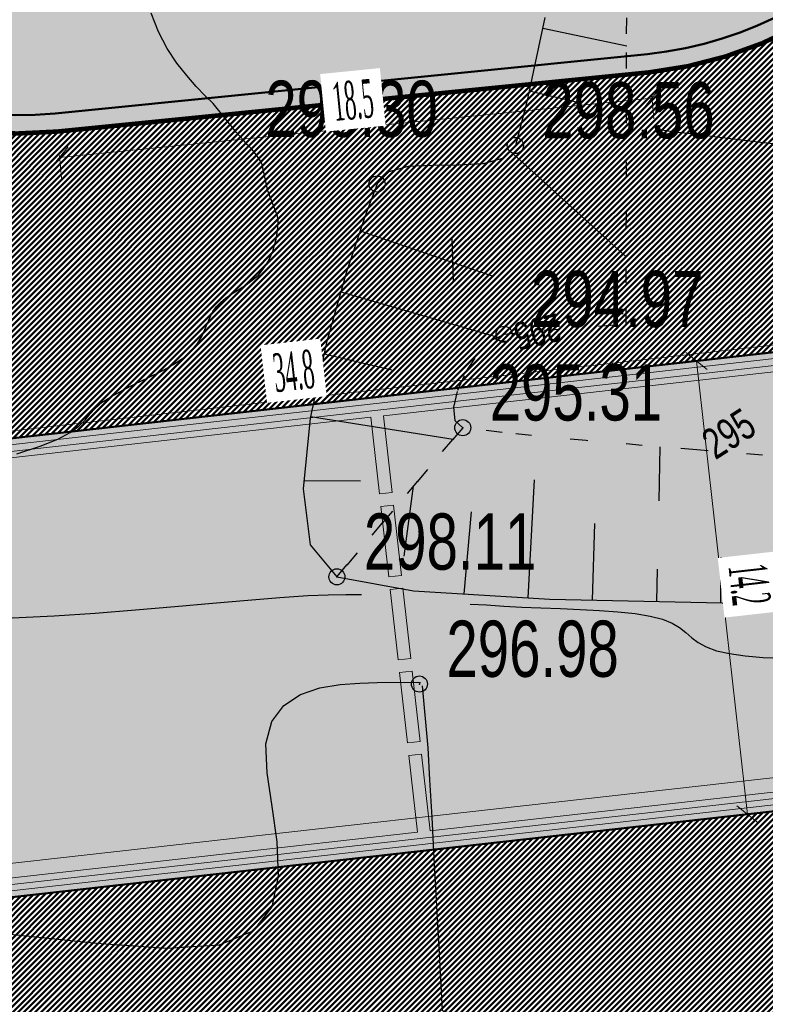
# Model space of a CAD drawing. Extents: x 2931 to 5026, y -2784 to 809.
# Tile 52 of 170: x 3214 to 3238, y -1803 to -1772. Entities that reach past the tile are written whole.
import ezdxf

# ---------------------------------------------------------------- set-up
doc = ezdxf.new("R2010")
doc.units = 0
doc.header["$MEASUREMENT"] = 0
doc.linetypes.add('CONTI', pattern=[0])
doc.linetypes.add('STROT', pattern=[1.7, 0.5, -1.2])
doc.layers.add('.', color=7, linetype='Continuous', lineweight=15)
for name, color, linetype in [('GOR_BDEFAULT', 212, 'CONTI'), ('GORIZDEFAULT', 32, 'CONTI'), ('OTKOSDEFAULT', 32, 'CONTI'), ('PDF_2D - Общий', 7, 'Continuous'), ('PI_OTDEFAULT', 172, 'CONTI'), ('PI_TTDEFAULT', 5, 'CONTI')]:
    doc.layers.add(name, color=color, linetype=linetype)
doc.styles.add('SHRFT', font='TXT', dxfattribs={"width": 0.75})
doc.styles.add('TimesNewRomanCyr', font='times.ttf', dxfattribs={"width": 0.4, "height": 1.2})
doc.dimstyles.new('GENPLAN1', dxfattribs={"dimscale": 0.5, "dimtxt": 1.2, "dimasz": 1.2, "dimexe": 1.3, "dimexo": 1.5, "dimgap": 0.5, "dimtad": 1, "dimdec": 1, "dimzin": 0, "dimdsep": 46, "dimtxsty": 'TimesNewRomanCyr', "dimblk1": 'OBLIQUE', "dimblk2": 'OBLIQUE', "dimsah": 1, "dimcen": 1, "dimadec": 0, "dimazin": 0, "dimtfac": 0.75, "dimtdec": 1, "dimtix": 1, "dimtmove": 0, "dimatfit": 3, "dimfxl": 1, "dimtvp": 1.2, "dimtfill": 1, "dimlwd": 0, "dimlwe": 0, "dimarcsym": 0})
pattern_1 = [(45, (0, 0), (-0.08838834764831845, 0.08838834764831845), [])]

# ---------------------------------------------------------------- blocks, each defined once
blk = doc.blocks.new('bstrtthtytt434')
at = {"layer": 'GOR_BDEFAULT', "color": 212}
for p, q in [((3229.334212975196, 480.918438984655), (3229.275369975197, 480.973551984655)), ((3229.334212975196, 480.918438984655), (3229.275369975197, 480.973551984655)), ((3229.676841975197, 480.879636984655), (3229.334212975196, 480.918438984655)), ((3229.676841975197, 480.879636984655), (3229.334212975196, 480.918438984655))]:
    blk.add_line(p, q, dxfattribs=at)
at = {"layer": 'GORIZDEFAULT', "color": 32}
for points in [[(3214.372074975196, 477.388877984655), (3215.100558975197, 477.625964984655), (3215.645246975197, 477.848259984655), (3216.028196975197, 478.052096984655), (3216.297189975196, 478.252203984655), (3216.496342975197, 478.441248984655), (3216.645500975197, 478.629535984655), (3216.810839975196, 478.8060659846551), (3217.023960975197, 478.9973239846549), (3217.317223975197, 479.179796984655), (3217.666359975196, 479.371119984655), (3218.057399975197, 479.5690789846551), (3218.470497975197, 479.763372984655), (3218.875504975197, 479.9635449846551), (3219.250364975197, 480.173260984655), (3219.567138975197, 480.388094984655), (3219.811861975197, 480.6058349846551), (3219.998499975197, 480.828693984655), (3220.129265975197, 481.042703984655), (3220.224005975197, 481.258166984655), (3220.306989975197, 481.457449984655), (3220.384095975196, 481.648642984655), (3220.471504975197, 481.819989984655), (3220.589061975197, 481.981792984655), (3220.725010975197, 482.117872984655), (3220.871263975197, 482.234106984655), (3221.031483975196, 482.3525529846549), (3221.193915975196, 482.457030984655), (3221.356348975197, 482.561508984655), (3221.512903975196, 482.6578969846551), (3221.647399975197, 482.7579499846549), (3221.781896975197, 482.8580039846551), (3221.900212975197, 482.9698129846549), (3222.002348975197, 483.093377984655), (3222.102271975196, 483.230910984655), (3222.188226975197, 483.366230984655), (3222.263879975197, 483.5213979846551), (3222.335108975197, 483.7044999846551), (3222.392368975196, 483.885389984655), (3222.441538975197, 484.072157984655), (3222.474528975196, 484.2706819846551), (3222.495762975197, 484.453024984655), (3222.503028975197, 484.633156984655), (3222.484571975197, 484.794894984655), (3222.188640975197, 485.5784919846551), (3222.001482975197, 486.443750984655), (3221.915397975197, 486.580459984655), (3221.805041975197, 486.734801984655), (3221.682929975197, 486.872963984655), (3221.552727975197, 487.017003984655), (3221.430616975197, 487.155165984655), (3221.310716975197, 487.279359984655), (3221.212875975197, 487.399887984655), (3220.483112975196, 488.300912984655), (3220.237435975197, 488.541210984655), (3219.954973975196, 488.832955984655), (3219.657784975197, 489.1724829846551), (3219.345868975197, 489.559791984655), (3219.044949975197, 490.013275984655), (3218.777084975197, 490.5292689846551), (3218.556242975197, 491.1099829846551)], [(3234.365090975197, 487.485574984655), (3234.862126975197, 487.421113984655), (3235.445182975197, 487.3559579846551), (3236.088535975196, 487.271715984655), (3236.759825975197, 487.191897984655), (3237.439204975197, 487.1062029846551), (3238.080345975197, 487.035927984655), (3238.649433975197, 486.968559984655), (3239.138379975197, 486.909976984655), (3239.533214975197, 486.857964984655), (3239.861875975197, 486.816949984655), (3240.110393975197, 486.784718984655), (3240.306704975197, 486.765697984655), (3240.453021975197, 486.745916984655), (3240.569190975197, 486.735678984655)], [(3212.534300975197, 472.222380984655), (3214.007644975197, 472.276755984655), (3215.528770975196, 472.345856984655), (3216.803591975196, 472.433221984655), (3218.062231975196, 472.532341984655), (3219.290723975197, 472.641004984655), (3220.463343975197, 472.740818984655), (3221.558032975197, 472.835449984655), (3222.554945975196, 472.9145939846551), (3223.432024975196, 472.9819179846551), (3224.065769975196, 473.003541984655), (3224.615706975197, 473.011891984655), (3225.095802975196, 473.009179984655)], [(3228.478666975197, 472.7145049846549), (3228.991123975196, 472.6882819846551), (3229.533729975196, 472.6525159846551), (3230.090302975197, 472.618961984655), (3230.680690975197, 472.597922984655), (3231.293135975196, 472.573217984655), (3231.905581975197, 472.548512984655), (3232.512149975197, 472.5157179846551), (3233.084903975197, 472.470408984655), (3233.615753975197, 472.4184619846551), (3234.087065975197, 472.3356079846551), (3234.474569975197, 472.239479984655), (3234.772387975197, 472.121987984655), (3235.002577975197, 471.979465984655), (3235.198954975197, 471.824429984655), (3235.381362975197, 471.667180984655), (3235.583616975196, 471.520234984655), (3235.827775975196, 471.379924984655), (3236.147651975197, 471.258767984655), (3236.555001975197, 471.172941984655), (3237.046159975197, 471.1003909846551), (3237.604945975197, 471.0528689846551), (3238.209300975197, 471.034041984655)], [(3214.163064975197, 462.4359809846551), (3216.849674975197, 462.152735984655), (3219.036277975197, 461.997915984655), (3220.680903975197, 462.100895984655), (3221.748221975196, 462.5491519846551), (3222.319131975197, 463.283903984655), (3222.518653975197, 464.239042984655), (3222.478442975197, 465.306555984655), (3222.317637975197, 466.412241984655), (3222.159803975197, 467.453965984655), (3222.124081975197, 468.357527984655), (3222.307553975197, 469.0523929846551), (3222.685948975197, 469.556195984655), (3223.204847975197, 469.896112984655), (3223.801741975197, 470.105198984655), (3224.436180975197, 470.212843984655), (3225.045654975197, 470.252100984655), (3225.587501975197, 470.266328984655), (3226.831479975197, 470.277215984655), (3226.903531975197, 470.274309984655), (3226.939558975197, 470.2728569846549)], [(3226.985192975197, 470.1655369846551), (3227.162567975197, 468.2320069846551), (3227.219654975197, 467.238759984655), (3227.289319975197, 466.075682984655), (3227.354626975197, 464.804527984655), (3227.426569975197, 463.4914689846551), (3227.499965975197, 462.214435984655), (3227.555663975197, 461.049146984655), (3227.612749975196, 460.0558999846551), (3232.763065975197, 458.229880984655), (3235.193631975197, 458.342794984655), (3238.060177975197, 458.460328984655), (3241.190662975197, 458.5838699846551), (3244.413046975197, 458.7148069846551), (3247.537653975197, 458.830257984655), (3250.400534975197, 458.925732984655), (3252.837736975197, 458.996742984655), (3257.917433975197, 458.7918399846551), (3257.968945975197, 458.6926099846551), (3258.018939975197, 458.6933689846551), (3258.068274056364, 458.6190767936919)]]:
    blk.add_lwpolyline(points, dxfattribs=at)
at = {"layer": 'OTKOSDEFAULT', "color": 32, "linetype": 'STROT'}
for p, q in [((3233.355686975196, 490.4685939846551), (3233.361436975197, 495.3592449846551)), ((3233.349740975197, 485.985986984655), (3233.355686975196, 490.4685939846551)), ((3233.339544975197, 482.705453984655), (3233.349740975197, 485.985986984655)), ((3233.340888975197, 481.431327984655), (3233.339544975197, 482.705453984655)), ((3230.779491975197, 481.240418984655), (3233.340888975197, 481.431327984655)), ((3229.114390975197, 480.9051009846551), (3229.539243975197, 481.115574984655)), ((3229.539243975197, 481.115574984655), (3230.779491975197, 481.240418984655)), ((3228.714631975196, 480.490983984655), (3229.114390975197, 480.9051009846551)), ((3228.362719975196, 479.9555789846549), (3228.714631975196, 480.490983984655)), ((3228.103464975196, 479.377576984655), (3228.362719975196, 479.9555789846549)), ((3227.973587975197, 478.841542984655), (3228.103464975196, 479.377576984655)), ((3228.012021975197, 478.4180779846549), (3227.973587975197, 478.841542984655)), ((3228.253272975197, 478.2057159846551), (3228.012021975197, 478.4180779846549)), ((3224.335326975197, 473.561697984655), (3228.253272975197, 478.2057159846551)), ((3228.253272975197, 478.2057159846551), (3224.335326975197, 473.561697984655)), ((3229.479682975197, 478.056317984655), (3228.253272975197, 478.2057159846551)), ((3232.089815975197, 477.8039159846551), (3229.479682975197, 478.056317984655)), ((3235.536641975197, 477.5122119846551), (3232.089815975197, 477.8039159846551)), ((3239.283432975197, 477.2250629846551), (3235.536641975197, 477.5122119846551))]:
    blk.add_line(p, q, dxfattribs=at)
at = {"layer": 'OTKOSDEFAULT', "color": 32}
for p, q in [((3230.811597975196, 490.982028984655), (3230.247474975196, 488.3511609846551)), ((3230.742646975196, 490.648943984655), (3233.357334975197, 490.0965759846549)), ((3230.322303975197, 488.692336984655), (3231.831868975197, 488.337213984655)), ((3230.247474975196, 488.3511609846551), (3229.890074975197, 486.991577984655)), ((3229.890074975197, 486.991577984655), (3229.516039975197, 486.595853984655)), ((3229.516039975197, 486.595853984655), (3228.892662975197, 486.4183699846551)), ((3229.724735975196, 486.8150479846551), (3233.345032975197, 483.5296329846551)), ((3226.557660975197, 486.334909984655), (3225.954128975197, 486.167727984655)), ((3227.325207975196, 486.3705669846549), (3226.557660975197, 486.334909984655)), ((3228.133205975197, 486.376834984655), (3227.325207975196, 486.3705669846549)), ((3227.847207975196, 486.374492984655), (3227.850179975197, 486.310529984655)), ((3228.892662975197, 486.4183699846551), (3228.133205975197, 486.376834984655)), ((3225.954128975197, 486.167727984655), (3225.583759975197, 485.7940619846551)), ((3225.583759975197, 485.7940619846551), (3225.210742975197, 484.8042849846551)), ((3225.210742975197, 484.8042849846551), (3224.635168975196, 483.0593449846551)), ((3225.055836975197, 484.335878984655), (3229.195770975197, 482.9225689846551)), ((3227.913727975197, 484.101239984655), (3227.949644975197, 482.7896349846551)), ((3224.635168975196, 483.0593449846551), (3224.010553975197, 480.8556079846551)), ((3224.454602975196, 482.4365319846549), (3229.346662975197, 481.020639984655)), ((3224.010553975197, 480.8556079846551), (3223.502172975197, 478.505618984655)), ((3223.937936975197, 480.5004649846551), (3226.049710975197, 480.004468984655)), ((3223.502172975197, 478.505618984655), (3223.285601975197, 476.3020769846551)), ((3223.509503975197, 478.5497359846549), (3227.952743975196, 477.843111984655)), ((3234.362523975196, 475.930203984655), (3234.397011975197, 477.6109219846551)), ((3223.309741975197, 476.5564729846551), (3225.072055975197, 476.5492279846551)), ((3230.287937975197, 472.907995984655), (3230.486159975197, 476.583428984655)), ((3223.285601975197, 476.3020769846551), (3223.504056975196, 474.561192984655)), ((3226.431853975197, 474.2016019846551), (3226.722688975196, 476.388268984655)), ((3228.291768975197, 473.035704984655), (3228.525083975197, 475.585540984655)), ((3232.289225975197, 472.8383709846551), (3232.363079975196, 475.2197669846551)), ((3223.504056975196, 474.561192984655), (3224.335326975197, 473.561697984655)), ((3236.291041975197, 472.749115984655), (3236.301388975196, 474.175437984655)), ((3234.294178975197, 472.790804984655), (3234.312810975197, 473.8032039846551)), ((3224.335326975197, 473.561697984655), (3226.716158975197, 473.129793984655)), ((3226.716158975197, 473.129793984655), (3230.960679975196, 472.864203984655)), ((3230.960679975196, 472.864203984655), (3236.327067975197, 472.747662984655)), ((3236.327067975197, 472.747662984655), (3242.065408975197, 472.768784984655))]:
    blk.add_line(p, q, dxfattribs=at)
at = {"layer": 'PI_TTDEFAULT', "color": 0}
for centre in [(3229.890074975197, 486.991577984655), (3225.583759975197, 485.7940619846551), (3229.539243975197, 481.115574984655), (3228.253272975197, 478.2057159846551), (3224.335326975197, 473.561697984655), (3226.904291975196, 470.224315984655)]:
    blk.add_circle(centre, 0.25, dxfattribs=at)
for p in [(3229.890074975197, 486.991577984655), (3225.583759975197, 485.7940619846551), (3229.539243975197, 481.115574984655), (3228.253272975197, 478.2057159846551), (3224.335326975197, 473.561697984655), (3226.904291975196, 470.224315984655)]:
    blk.add_point(p, dxfattribs=at)
at = {"layer": 'GOR_BDEFAULT', "color": 212, "style": 'SHRFT', "width": 0.75}
for height, rotation, p in [(0.861131, 193.564524, (3231.181397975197, 481.776581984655)), (0.861131, 193.564524, (3231.181397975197, 481.776581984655)), (0.9568120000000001, 32.700002, (3236.117615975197, 477.188994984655)), (0.9568120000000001, 32.700002, (3236.117615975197, 477.188994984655))]:
    blk.add_text('295', height=height, rotation=rotation, dxfattribs=at).set_placement(p)
at = {"layer": 'PI_OTDEFAULT', "color": 0, "style": 'SHRFT', "width": 0.75}
for s, p in [('298.30', (3222.105847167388, 487.2614439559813)), ('298.56', (3230.729143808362, 487.2149346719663)), ('294.97', (3230.378312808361, 481.3389316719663)), ('295.31', (3229.092341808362, 478.4290726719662)), ('298.11', (3225.174395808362, 473.7850546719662)), ('296.98', (3227.743359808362, 470.4476726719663))]:
    blk.add_text(s, height=1.75, dxfattribs=at).set_placement(p)
blk = doc.blocks.new('_Oblique')
at = {"color": 0, "linetype": 'ByBlock', "lineweight": -2}
blk.add_line((-0.5, -0.5), (0.5, 0.5), dxfattribs=at)
blk = doc.blocks.new('*D115')
at = {"color": 0, "lineweight": 0, "transparency": 16777216}
for p, q in [((3215.699982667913, -1776.428324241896), (3234.1411286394, -1774.583707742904)), ((3234.135292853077, -1774.525365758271), (3234.20582348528, -1775.230480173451)), ((3215.69414688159, -1776.369982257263), (3215.764677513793, -1777.075096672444))]:
    blk.add_line(p, q, dxfattribs=at)
at = {"layer": 'Defpoints', "color": 0, "linetype": 'ByBlock', "lineweight": 50, "transparency": 16777216}
for p in [(3234.060644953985, -1773.77908987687), (3234.1411286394, -1774.583707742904), (3215.619498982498, -1775.623706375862)]:
    blk.add_point(p, dxfattribs=at)
at = {"color": 0, "linetype": 'ByBlock', "lineweight": 0, "transparency": 16777216, "xscale": 0.6, "yscale": 0.6, "zscale": 0.6}
for p, rotation in [((3234.1411286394, -1774.583707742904), 5.712137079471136), ((3215.699982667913, -1776.428324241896), 185.7121370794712)]:
    blk.add_blockref('_Oblique', p, dxfattribs=dict(at, rotation=rotation))
at = {"color": 0, "linetype": 'ByBlock', "lineweight": 50, "transparency": 16777216, "insert": (3224.834749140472, -1774.648184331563), "char_height": 1.2, "attachment_point": 5, "rotation": 5.712137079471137, "style": 'TimesNewRomanCyr', "bg_fill": 3, "box_fill_scale": 1.25, "bg_fill_color": 256, "bg_fill_true_color": 13158600, "bg_fill_transparency": 0}
blk.add_mtext('18.5', dxfattribs=at)
blk = doc.blocks.new('*D325')
at = {"color": 0, "lineweight": 0, "transparency": 16777216}
for p, q in [((3240.400823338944, -1781.986927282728), (3240.327973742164, -1781.341022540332)), ((3205.771427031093, -1785.892669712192), (3240.400823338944, -1781.986927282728)), ((3205.771427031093, -1785.892669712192), (3205.698577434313, -1785.246764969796))]:
    blk.add_line(p, q, dxfattribs=at)
at = {"layer": 'Defpoints', "color": 0, "linetype": 'ByBlock', "lineweight": 50, "transparency": 16777216}
for p in [(3240.400823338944, -1781.986927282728), (3240.426562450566, -1782.215137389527), (3205.797166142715, -1786.120879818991)]:
    blk.add_point(p, dxfattribs=at)
at = {"color": 0, "linetype": 'ByBlock', "lineweight": 0, "transparency": 16777216, "xscale": 0.6, "yscale": 0.6, "zscale": 0.6}
for p, rotation in [((3240.400823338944, -1781.986927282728), 6.435019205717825), ((3205.771427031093, -1785.892669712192), 186.4350192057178)]:
    blk.add_blockref('_Oblique', p, dxfattribs=dict(at, rotation=rotation))
at = {"color": 0, "linetype": 'ByBlock', "lineweight": 50, "transparency": 16777216, "insert": (3222.989502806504, -1783.083117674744), "char_height": 1.2, "attachment_point": 5, "rotation": 6.435019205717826, "style": 'TimesNewRomanCyr', "bg_fill": 3, "box_fill_scale": 1.25, "bg_fill_color": 256, "bg_fill_true_color": 13158600, "bg_fill_transparency": 0}
blk.add_mtext('34.8', dxfattribs=at)
blk = doc.blocks.new('*D327')
at = {"color": 0, "lineweight": 0, "transparency": 16777216}
for p, q in [((3235.525215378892, -1782.767943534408), (3236.171119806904, -1782.695091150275)), ((3235.525215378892, -1782.767943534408), (3237.117361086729, -1796.883802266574)), ((3237.117361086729, -1796.883802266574), (3237.763265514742, -1796.81094988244))]:
    blk.add_line(p, q, dxfattribs=at)
at = {"layer": 'Defpoints', "color": 0, "linetype": 'ByBlock', "lineweight": 50, "transparency": 16777216}
for p in [(3235.154221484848, -1782.809788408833), (3237.117361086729, -1796.883802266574), (3236.746367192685, -1796.925647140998)]:
    blk.add_point(p, dxfattribs=at)
at = {"color": 0, "linetype": 'ByBlock', "lineweight": 0, "transparency": 16777216, "xscale": 0.6, "yscale": 0.6, "zscale": 0.6}
for p, rotation in [((3235.525215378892, -1782.767943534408), 96.43526646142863), ((3237.117361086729, -1796.883802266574), 276.4352664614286)]:
    blk.add_blockref('_Oblique', p, dxfattribs=dict(at, rotation=rotation))
at = {"color": 0, "linetype": 'ByBlock', "lineweight": 50, "transparency": 16777216, "insert": (3237.177968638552, -1789.729246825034), "char_height": 1.2, "attachment_point": 5, "rotation": 276.4352664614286, "style": 'TimesNewRomanCyr', "bg_fill": 3, "box_fill_scale": 1.25, "bg_fill_color": 256, "bg_fill_true_color": 13158600, "bg_fill_transparency": 0}
blk.add_mtext('14.2', dxfattribs=at)
blk = doc.blocks.new('*D328')
at = {"color": 0, "lineweight": 0, "transparency": 16777216}
for p, q in [((3241.934567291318, -1795.584646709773), (3241.828321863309, -1794.64268175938)), ((3167.075828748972, -1803.72823232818), (3241.901174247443, -1795.288586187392)), ((3167.109221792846, -1804.024292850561), (3167.002976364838, -1803.082327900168))]:
    blk.add_line(p, q, dxfattribs=at)
at = {"layer": 'Defpoints', "color": 0, "linetype": 'ByBlock', "lineweight": 50, "transparency": 16777216}
for p in [(3241.901174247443, -1795.288586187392), (3242.018627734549, -1796.329921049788), (3167.193282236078, -1804.769567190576)]:
    blk.add_point(p, dxfattribs=at)
at = {"color": 0, "linetype": 'ByBlock', "lineweight": 0, "transparency": 16777216, "xscale": 0.6, "yscale": 0.6, "zscale": 0.6}
for p, rotation in [((3241.901174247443, -1795.288586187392), 6.435266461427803), ((3167.075828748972, -1803.72823232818), 186.4352664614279)]:
    blk.add_blockref('_Oblique', p, dxfattribs=dict(at, rotation=rotation))
at = {"color": 0, "linetype": 'ByBlock', "lineweight": 50, "transparency": 16777216, "insert": (3204.391875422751, -1798.651728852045), "char_height": 1.2, "attachment_point": 5, "rotation": 6.435266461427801, "style": 'TimesNewRomanCyr', "bg_fill": 3, "box_fill_scale": 1.25, "bg_fill_color": 256, "bg_fill_true_color": 13158600, "bg_fill_transparency": 0}
blk.add_mtext('75.3', dxfattribs=at)

msp = doc.modelspace()

# ---------------------------------------------------------------- hatches: boundary and pattern name
at = {"layer": '.', "linetype": 'ByBlock', "lineweight": 50}
h = msp.add_hatch(dxfattribs=at)
h.set_pattern_fill('ANSI31', color=252)
h.set_pattern_definition(pattern_1)
edge = h.paths.add_edge_path()
edge.add_line((3056.579508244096, -1552.571742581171), (3060.468574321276, -1561.784514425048))
edge.add_line((3060.468574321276, -1561.784514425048), (3091.428099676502, -1548.71530551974))
edge.add_arc((3092.594819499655, -1551.479137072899), 2.999999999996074, 59.08883293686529, 112.8864824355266, ccw=False)
edge.add_line((3094.135944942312, -1548.905242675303), (3125.421424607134, -1567.637498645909))
edge.add_arc((3123.880299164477, -1570.21139304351), 3.000000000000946, 6.846905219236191, 59.0888329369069, ccw=False)
edge.add_line((3126.858903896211, -1569.853742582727), (3145.92372928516, -1728.630496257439))
edge.add_line((3145.92372928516, -1728.630496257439), (3153.629677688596, -1792.807610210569))
edge.add_line((3153.629677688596, -1792.807610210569), (3155.627738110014, -1829.886791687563))
edge.add_line((3155.627738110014, -1829.886791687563), (3160.809987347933, -1929.677250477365))
edge.add_arc((3157.814024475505, -1929.832834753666), 2.999999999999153, -86.74722545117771, 2.9727744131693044, ccw=False)
edge.add_line((3157.984247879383, -1932.828001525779), (3050.375705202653, -1938.943685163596))
edge.add_line((3050.375705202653, -1938.943685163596), (3050.943116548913, -1948.927574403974))
edge.add_line((3050.943116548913, -1948.927574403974), (3313.191871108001, -1934.085954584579))
edge.add_line((3313.191871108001, -1934.085954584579), (3312.624459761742, -1924.102065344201))
edge.add_line((3312.624459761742, -1924.102065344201), (3173.95866141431, -1931.920132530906))
edge.add_arc((3173.788438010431, -1928.924965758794), 2.999999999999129, 182.972774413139, 273.2527745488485, ccw=False)
edge.add_line((3170.792475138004, -1929.080550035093), (3164.49681413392, -1808.401511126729))
edge.add_line((3164.49681413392, -1808.401511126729), (3163.4838931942, -1789.746789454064))
edge.add_line((3163.4838931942, -1789.746789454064), (3160.81852438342, -1767.850807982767))
edge.add_arc((3164.480270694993, -1768.183669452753), 3.67684413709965, 91.76941746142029, 174.8059522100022, ccw=False)
edge.add_line((3164.36673985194, -1764.508578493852), (3165.328204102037, -1764.41580848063))
edge.add_line((3165.328204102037, -1764.41580848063), (3157.302999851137, -1682.607566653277))
edge.add_arc((3156.299241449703, -1676.094509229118), 6.589950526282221, 187.8889569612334, 278.7611968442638, ccw=False)
edge.add_line((3149.771658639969, -1676.999003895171), (3140.934979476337, -1603.166915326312))
edge.add_line((3140.934979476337, -1603.166915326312), (3139.504408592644, -1590.505141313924))
edge.add_line((3139.504408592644, -1590.505141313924), (3136.203008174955, -1563.793057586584))
edge.add_arc((3133.224403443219, -1564.150708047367), 3.000000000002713, 6.84690521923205, 59.08883293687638)
edge.add_line((3134.765528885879, -1561.576813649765), (3099.87037971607, -1540.683259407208))
edge.add_arc((3101.693711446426, -1538.024492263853), 3.223907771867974, 157.9186088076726, 235.5584146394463, ccw=False)
edge.add_line((3098.706274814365, -1536.812550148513), (3108.700353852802, -1520.326220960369))
edge.add_arc((3111.264605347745, -1521.883338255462), 3.00000000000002, 58.73218183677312, 148.732181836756, ccw=False)
edge.add_line((3112.821722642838, -1519.319086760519), (3205.618491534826, -1575.669040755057))
edge.add_line((3205.618491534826, -1575.669040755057), (3207.292050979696, -1576.579148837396))
edge.add_line((3207.292050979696, -1576.579148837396), (3243.014474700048, -1589.924592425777))
edge.add_line((3243.014474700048, -1589.924592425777), (3266.942729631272, -1598.799066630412))
edge.add_line((3266.942729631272, -1598.799066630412), (3413.241120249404, -1686.858465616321))
edge.add_line((3413.241120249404, -1686.858465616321), (3418.398145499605, -1678.290788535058))
edge.add_line((3418.398145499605, -1678.290788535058), (3272.099754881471, -1590.231389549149))
edge.add_line((3272.099754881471, -1590.231389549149), (3270.420061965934, -1589.423131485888))
edge.add_line((3270.420061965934, -1589.423131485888), (3212.929790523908, -1568.101228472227))
edge.add_line((3212.929790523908, -1568.101228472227), (3210.80888251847, -1567.121535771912))
edge.add_line((3210.80888251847, -1567.121535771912), (3103.502412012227, -1501.960703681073))
edge.add_arc((3105.05952930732, -1499.39645218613), 2.999999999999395, 149.0720988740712, 238.7321818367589, ccw=False)
edge.add_line((3102.486085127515, -1497.85457506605), (3107.443599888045, -1489.580318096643))
edge.add_line((3107.443599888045, -1489.580318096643), (3098.865452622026, -1484.440727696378))
edge.add_line((3098.865452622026, -1484.440727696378), (3093.95672483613, -1492.633557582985))
edge.add_arc((3091.383280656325, -1491.091680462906), 2.999999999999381, 238.7321818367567, 329.07209887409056, ccw=False)
edge.add_line((3089.826163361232, -1493.655931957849), (3029.258160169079, -1456.876588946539))
edge.add_line((3029.258160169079, -1456.876588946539), (3024.067769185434, -1465.424093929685))
edge.add_line((3024.067769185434, -1465.424093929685), (3099.145714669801, -1511.014461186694))
edge.add_arc((3097.588597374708, -1513.578712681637), 2.999999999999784, -31.267816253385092, 58.732181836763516, ccw=False)
edge.add_line((3100.152848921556, -1515.135829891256), (3084.60404677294, -1540.741504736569))
edge.add_line((3084.60404677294, -1540.741504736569), (3056.579508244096, -1552.571742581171))
h = msp.add_hatch(dxfattribs=at)
h.set_pattern_fill('ANSI31', color=72)
h.set_pattern_definition(pattern_1)
edge = h.paths.add_edge_path()
edge.add_line((3198.64854658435, -1772.84186215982), (3204.228626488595, -1772.211541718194))
edge.add_line((3204.228626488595, -1772.211541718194), (3205.797166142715, -1786.120879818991))
edge.add_line((3205.797166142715, -1786.120879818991), (3240.426562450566, -1782.215137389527))
edge.add_line((3240.426562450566, -1782.215137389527), (3240.44861768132, -1782.410685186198))
edge.add_line((3240.44861768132, -1782.410685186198), (3240.049289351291, -1782.456821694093))
edge.add_line((3240.049289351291, -1782.456821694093), (3241.597948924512, -1796.176200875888))
edge.add_line((3241.597948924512, -1796.176200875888), (3241.996162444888, -1796.131186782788))
edge.add_line((3241.996162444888, -1796.131186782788), (3242.018783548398, -1796.331302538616))
edge.add_line((3242.018783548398, -1796.331302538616), (3164.317276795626, -1805.095014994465))
edge.add_line((3164.317276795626, -1805.095014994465), (3165.502113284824, -1827.671693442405))
edge.add_line((3165.502113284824, -1827.671693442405), (3169.410030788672, -1827.461110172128))
edge.add_line((3169.410030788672, -1827.461110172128), (3168.370118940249, -1808.99312971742))
edge.add_line((3168.370118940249, -1808.99312971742), (3257.968945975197, -1804.35639741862))
edge.add_line((3257.968945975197, -1804.35639741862), (3268.704736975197, -1803.207274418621))
edge.add_line((3268.704736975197, -1803.207274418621), (3270.714068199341, -1802.941323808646))
edge.add_line((3270.714068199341, -1802.941323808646), (3269.535281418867, -1793.430181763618))
edge.add_line((3269.535281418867, -1793.430181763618), (3268.265415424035, -1789.367910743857))
edge.add_line((3268.265415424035, -1789.367910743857), (3268.137689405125, -1776.730590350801))
edge.add_line((3268.137689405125, -1776.730590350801), (3268.591353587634, -1776.739380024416))
edge.add_line((3268.591353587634, -1776.739380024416), (3271.151259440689, -1756.651503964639))
edge.add_line((3271.151259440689, -1756.651503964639), (3253.464385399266, -1678.575218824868))
edge.add_line((3253.464385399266, -1678.575218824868), (3246.166203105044, -1642.943717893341))
edge.add_line((3246.166203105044, -1642.943717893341), (3240.206266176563, -1605.984923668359))
edge.add_line((3240.206266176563, -1605.984923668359), (3243.364342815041, -1590.528663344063))
edge.add_line((3243.364342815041, -1590.528663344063), (3206.455271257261, -1576.124094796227))
edge.add_line((3206.455271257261, -1576.124094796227), (3113.046281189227, -1522.808445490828))
edge.add_line((3113.046281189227, -1522.808445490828), (3101.14519328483, -1541.432807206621))
edge.add_line((3101.14519328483, -1541.432807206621), (3134.765528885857, -1561.576813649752))
edge.add_arc((3133.22440344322, -1564.150708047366), 3.000000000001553, 6.849462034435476, 59.088832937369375, ccw=False)
edge.add_line((3136.202992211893, -1563.792924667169), (3146.943135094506, -1653.222730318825))
edge.add_line((3146.943135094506, -1653.222730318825), (3222.727371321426, -1644.063239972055))
edge.add_arc((3223.040655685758, -1647.949911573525), 3.899277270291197, 6.922887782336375, 94.60835138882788, ccw=False)
edge.add_arc((3223.040740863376, -1647.949941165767), 3.899196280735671, -81.47081594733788, 6.923470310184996, ccw=False)
edge.add_line((3223.619042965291, -1651.806014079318), (3196.190003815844, -1655.121177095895))
edge.add_arc((3198.473142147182, -1672.682791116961), 17.70940449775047, 97.40732442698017, 105.2026607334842)
edge.add_arc((3203.298833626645, -1690.430110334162), 36.10110462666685, 105.2072041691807, 108.1649889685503)
edge.add_arc((3188.026555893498, -1642.727951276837), 13.9895464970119, 277.1896508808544, 286.6895548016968, ccw=False)
edge.add_line((3189.777404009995, -1656.607502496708), (3187.842487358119, -1656.841381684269))
edge.add_arc((3184.99443761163, -1658.696363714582), 3.398874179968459, 6.9207488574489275, 33.07686530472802, ccw=False)
edge.add_arc((3184.993523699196, -1658.69677596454), 3.399831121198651, -83.07989968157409, 6.925789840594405, ccw=False)
edge.add_arc((3184.99346771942, -1658.696460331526), 3.400151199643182, 163.5011670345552, 276.9203959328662, ccw=False)
edge.add_line((3181.733315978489, -1657.730831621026), (3147.972979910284, -1661.805289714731))
edge.add_line((3147.972979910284, -1661.805289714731), (3149.771658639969, -1676.999003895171))
edge.add_arc((3156.299241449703, -1676.094509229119), 6.589950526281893, 187.88895696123, 278.7611968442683)
edge.add_line((3157.302999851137, -1682.607566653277), (3156.287946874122, -1672.260203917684))
edge.add_arc((3165.559726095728, -1672.702411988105), 9.282318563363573, 100.07270603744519, 177.2694053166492, ccw=False)
edge.add_line((3163.936269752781, -1663.563165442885), (3168.630711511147, -1663.09359350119))
edge.add_arc((3169.037464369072, -1672.297222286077), 9.212612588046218, 9.79482017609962, 92.53053086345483, ccw=False)
edge.add_line((3178.11578730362, -1670.729968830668), (3178.310066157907, -1672.672228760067))
edge.add_line((3178.310066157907, -1672.672228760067), (3182.539779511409, -1679.443903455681))
edge.add_line((3182.539779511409, -1679.443903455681), (3183.799722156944, -1692.286285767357))
edge.add_line((3183.799722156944, -1692.286285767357), (3187.002343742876, -1691.965936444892))
edge.add_line((3187.002343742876, -1691.965936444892), (3189.210950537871, -1714.886238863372))
edge.add_line((3189.210950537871, -1714.886238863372), (3186.060597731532, -1715.201359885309))
edge.add_line((3186.060597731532, -1715.201359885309), (3186.254695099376, -1717.141805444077))
edge.add_line((3186.254695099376, -1717.141805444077), (3183.233715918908, -1722.304679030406))
edge.add_arc((3187.73220544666, -1721.857132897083), 4.520697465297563, 185.6815518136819, 272.2770185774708)
edge.add_line((3187.911817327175, -1726.374260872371), (3193.870304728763, -1725.778249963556))
edge.add_arc((3192.734762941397, -1721.213392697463), 4.703974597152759, 283.9692133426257, 366.943481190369)
edge.add_line((3197.404238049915, -1720.644728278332), (3197.262375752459, -1719.365448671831))
edge.add_line((3197.262375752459, -1719.365448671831), (3193.661081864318, -1717.879078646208))
edge.add_line((3193.661081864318, -1717.879078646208), (3192.899904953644, -1710.493109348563))
edge.add_line((3192.899904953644, -1710.493109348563), (3189.682132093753, -1710.814974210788))
edge.add_line((3189.682132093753, -1710.814974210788), (3185.735106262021, -1671.355455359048))
edge.add_line((3185.735106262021, -1671.355455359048), (3188.844983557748, -1671.044382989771))
edge.add_line((3188.844983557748, -1671.044382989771), (3188.789684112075, -1670.436909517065))
edge.add_arc((3202.589761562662, -1673.932293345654), 14.23586477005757, 99.41612415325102, 165.7866270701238, ccw=False)
edge.add_line((3200.260722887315, -1659.888240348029), (3222.923904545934, -1657.621305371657))
edge.add_arc((3223.460798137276, -1670.595722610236), 12.98552106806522, 5.712137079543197, 92.3696013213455, ccw=False)
edge.add_line((3236.381839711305, -1669.303266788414), (3237.467507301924, -1680.175342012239))
edge.add_line((3237.467507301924, -1680.175342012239), (3245.489102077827, -1760.369463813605))
edge.add_arc((3232.636911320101, -1760.990893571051), 12.86720568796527, -83.64731502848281, 2.7682123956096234, ccw=False)
edge.add_line((3234.060644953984, -1773.77908987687), (3215.68325286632, -1775.617329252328))
edge.add_arc((3214.378686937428, -1762.897090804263), 12.78696048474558, 185.7956058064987, 275.8556841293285, ccw=False)
edge.add_line((3201.657087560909, -1764.188318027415), (3199.058106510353, -1738.113761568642))
edge.add_arc((3194.432319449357, -1738.576466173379), 4.648870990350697, 5.712137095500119, 93.3895282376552)
edge.add_line((3194.157459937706, -1733.935727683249), (3187.347289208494, -1734.627366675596))
edge.add_arc((3187.957506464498, -1738.984328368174), 4.399486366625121, 97.97273957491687, 185.7133964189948)
edge.add_line((3183.579875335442, -1739.422307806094), (3184.27298960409, -1746.350795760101))
edge.add_line((3184.27298960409, -1746.350795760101), (3184.892601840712, -1746.84194319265))
edge.add_line((3184.892601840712, -1746.84194319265), (3197.794868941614, -1745.614976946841))
edge.add_line((3197.794868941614, -1745.614976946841), (3199.787466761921, -1766.345835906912))
edge.add_arc((3189.185059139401, -1767.471623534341), 10.66200943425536, -84.22149646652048, 6.061084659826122, ccw=False)
edge.add_line((3190.258542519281, -1778.079454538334), (3179.89345328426, -1779.128373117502))
edge.add_arc((3178.567549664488, -1766.175993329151), 13.02006768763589, 184.5809880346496, 275.8448699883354, ccw=False)
edge.add_line((3165.58907542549, -1767.215882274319), (3165.328204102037, -1764.41580848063))
edge.add_line((3165.328204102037, -1764.41580848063), (3164.846212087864, -1764.462315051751))
edge.add_line((3164.846212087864, -1764.462315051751), (3167.773249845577, -1790.409524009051))
edge.add_line((3167.773249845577, -1790.409524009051), (3200.231651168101, -1786.748496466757))
edge.add_line((3200.231651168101, -1786.748496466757), (3198.64854658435, -1772.84186215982))
at = {"lineweight": 40, "true_color": 0x7d7d7d}
h = msp.add_hatch(color=8, dxfattribs=at)
h.dxf.hatch_style = 1
h.paths.add_polyline_path([(3236.401700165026, -1669.520170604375, 0.4020912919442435), (3222.923904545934, -1657.621305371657), (3200.260722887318, -1659.888240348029, 0.2979728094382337), (3188.789684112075, -1670.436909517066), (3188.845210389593, -1671.044360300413), (3185.735106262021, -1671.355455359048), (3187.121516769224, -1685.21578814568), (3188.507927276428, -1699.076120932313), (3189.682132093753, -1710.814974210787), (3192.899904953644, -1710.493109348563), (3193.661081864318, -1717.879078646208), (3197.262375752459, -1719.365448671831), (3197.363281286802, -1720.374229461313, -0.3954589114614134), (3193.870304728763, -1725.778249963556), (3187.911817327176, -1726.374260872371, -0.3717798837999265), (3183.269049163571, -1722.657915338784), (3183.233715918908, -1722.304679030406), (3186.254695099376, -1717.141805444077), (3186.060597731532, -1715.201359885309), (3189.210950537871, -1714.886238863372), (3188.212792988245, -1704.907379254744), (3187.002343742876, -1691.965936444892), (3183.799722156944, -1692.286285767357), (3182.539779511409, -1679.443903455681), (3178.310066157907, -1672.672228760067), (3178.11578730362, -1670.729968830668, 0.3775479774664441), (3168.630711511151, -1663.09359350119), (3163.936269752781, -1663.563165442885, 0.3501788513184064), (3156.287946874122, -1672.260203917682), (3163.262400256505, -1743.35718177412), (3165.567260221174, -1766.893375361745, 0.4407652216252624), (3180.447832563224, -1779.059575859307), (3185.9967051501, -1778.504537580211), (3190.085791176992, -1778.095517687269, 0.4204379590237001), (3199.787466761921, -1766.345835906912), (3197.794868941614, -1745.614976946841), (3185.071573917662, -1746.824923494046, -0.4023531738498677), (3184.272989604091, -1746.350795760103), (3183.582524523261, -1739.448023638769, -0.4044187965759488), (3187.3472892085, -1734.627366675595), (3190.44205377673, -1734.31780598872), (3193.612779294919, -1734.000402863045, -0.4559087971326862), (3199.07801153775, -1738.404575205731), (3201.657087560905, -1764.188318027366, 0.41452071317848), (3215.683252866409, -1775.617329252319), (3234.060644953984, -1773.77908987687, 0.3960063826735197), (3245.489102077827, -1760.369463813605)])
h.paths.add_polyline_path([(3207.03778315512, -1691.662486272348), (3216.344721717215, -1690.656911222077, -0.460910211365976), (3217.20601253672, -1691.254552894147), (3217.713877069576, -1696.331817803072), (3223.105556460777, -1695.792503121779), (3222.596895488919, -1690.707277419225, -0.5043845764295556), (3223.101133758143, -1690.129321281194), (3228.150711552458, -1689.624226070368), (3227.609384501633, -1684.212428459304), (3206.745009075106, -1686.299433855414, -0.4135501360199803), (3201.883217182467, -1682.660645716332), (3200.86529559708, -1672.484199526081, -0.4125955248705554), (3204.897344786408, -1667.761941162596), (3223.713569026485, -1665.87980662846, -0.3863695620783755), (3228.194028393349, -1669.717405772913, -0.3919432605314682), (3224.458895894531, -1674.848031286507), (3214.864717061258, -1675.807710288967, -0.4215503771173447), (3214.235686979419, -1675.314425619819), (3213.723767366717, -1670.196622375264), (3208.388326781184, -1670.730311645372), (3208.870741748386, -1675.55314871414, -0.3166142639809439), (3208.485410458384, -1676.45006074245), (3203.332663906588, -1676.965475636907), (3203.862076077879, -1682.258156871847), (3223.979733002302, -1680.245843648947, -0.3921261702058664), (3229.549203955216, -1683.651176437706), (3230.536660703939, -1693.523057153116, -0.4350801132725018), (3225.963019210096, -1698.427367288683), (3217.188723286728, -1699.305035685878, -0.4413046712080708), (3216.619709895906, -1698.956683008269), (3216.102574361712, -1693.786734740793), (3210.681480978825, -1694.328991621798), (3211.174444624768, -1699.257286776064, -0.51086082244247), (3210.583513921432, -1699.914620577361), (3205.645078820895, -1700.408598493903), (3206.185945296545, -1705.815791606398), (3226.496118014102, -1703.784221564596, -0.423874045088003), (3231.904694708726, -1707.578876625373), (3232.935134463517, -1717.880470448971, -0.3809339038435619), (3228.854507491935, -1722.369988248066), (3210.290027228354, -1724.226941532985, -0.9445699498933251), (3209.381247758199, -1715.15300357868), (3218.711040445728, -1714.258478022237, -0.3488442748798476), (3219.560053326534, -1714.789970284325), (3220.061773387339, -1719.805805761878), (3225.413531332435, -1719.270484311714), (3224.903551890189, -1714.171095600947, -0.5458820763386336), (3225.389042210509, -1713.652014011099), (3230.422945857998, -1713.14848664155), (3229.887738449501, -1707.797868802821), (3209.070923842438, -1709.880116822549, -0.3853398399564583), (3204.229524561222, -1706.117335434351), (3203.215527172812, -1695.980120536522, -0.3584784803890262)], flags=16)
h.paths.add_polyline_path([(3178.778094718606, -1722.589811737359, -0.2214065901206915), (3175.505947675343, -1732.782386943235, 0.277982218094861), (3172.34860886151, -1742.722983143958), (3174.010432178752, -1759.336694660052), (3186.543428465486, -1758.083053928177, -0.4398097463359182), (3187.521916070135, -1759.255269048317), (3188.161130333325, -1765.645672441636, -0.3970099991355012), (3184.175926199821, -1770.553573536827), (3178.706707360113, -1771.058829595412, -0.4396297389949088), (3173.720061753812, -1766.619939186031), (3164.486291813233, -1672.262030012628, -0.9017496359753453), (3173.65223744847, -1671.345185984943)], flags=16)
h.paths.add_polyline_path([(3211.090258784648, -1732.293469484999), (3228.778682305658, -1730.628215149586, -0.9142662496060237), (3229.432751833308, -1737.187745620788), (3222.054241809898, -1738.025518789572, 0.2275587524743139), (3216.003330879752, -1741.140280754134, 0.4257554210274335), (3217.309228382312, -1754.283948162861, -0.6245440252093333), (3215.087378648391, -1761.080147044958, -0.4364639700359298), (3209.053512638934, -1756.614746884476), (3207.188754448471, -1737.466191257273, -0.4080941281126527)], flags=16)
h.paths.add_polyline_path([(3178.378493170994, -1739.987512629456), (3179.649217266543, -1752.691296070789), (3192.387924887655, -1751.417078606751, -0.4225555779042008), (3193.163162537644, -1752.245383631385), (3194.33725093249, -1764.545343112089, -1), (3193.353733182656, -1764.730770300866), (3192.121418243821, -1752.410973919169), (3179.425863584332, -1753.680874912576, -0.4470715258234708), (3178.614138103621, -1752.769719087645), (3177.358061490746, -1740.212370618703, -1)], flags=16)
h.paths.add_polyline_path([(3222.245864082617, -1743.233845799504), (3231.631192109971, -1742.228683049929, -0.01518137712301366), (3232.166872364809, -1742.171312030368), (3231.631192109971, -1742.228683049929, 0.2039938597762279), (3225.667068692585, -1745.799855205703, 0.3845645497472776), (3226.869658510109, -1757.822481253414, -0.710203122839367), (3225.226810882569, -1764.9707600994), (3216.525285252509, -1765.903109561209, -0.02130585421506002), (3215.828828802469, -1765.977733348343), (3216.525285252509, -1765.903109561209, 0.1841086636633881), (3221.626871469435, -1763.026102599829, 0.4206425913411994), (3220.314957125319, -1749.910528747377, -0.6092905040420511)], flags=16)
h.paths.add_polyline_path([(3232.32476832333, -1747.334593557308), (3232.728894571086, -1747.286826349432), (3233.10467408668, -1747.2424096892, 0.1243413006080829), (3236.55796378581, -1745.900570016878, -0.4207583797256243), (3239.515593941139, -1747.70277999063), (3240.817700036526, -1760.720298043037, -0.3726884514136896), (3233.83489277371, -1769.221088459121), (3228.049980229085, -1769.853154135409, 0.5475524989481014), (3230.817904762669, -1754.321697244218, -0.6580089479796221)], flags=16)
h = msp.add_hatch(color=8, dxfattribs=at)
h.dxf.hatch_style = 1
h.paths.add_polyline_path([(3242.018627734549, -1796.329921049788), (3241.996212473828, -1796.131181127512), (3241.597948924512, -1796.176200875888), (3240.050392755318, -1782.455601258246), (3240.44861768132, -1782.410685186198), (3240.426562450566, -1782.215137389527), (3205.797166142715, -1786.120879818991), (3204.227095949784, -1772.21171431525), (3198.662366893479, -1772.839242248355), (3200.231651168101, -1786.748496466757), (3165.600720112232, -1790.654865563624), (3165.623146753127, -1790.85363302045), (3166.020732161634, -1790.808790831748), (3167.567198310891, -1804.526124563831), (3167.170838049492, -1804.570830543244), (3167.182049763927, -1804.670200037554), (3167.193282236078, -1804.769567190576)])
at = {"layer": 'PDF_2D - Общий', "transparency": 33554560}
h = msp.add_hatch(color=2, dxfattribs=at)
h.paths.add_polyline_path([(3203.861674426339, -1772.656123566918), (3205.145999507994, -1784.048960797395), (3205.42974900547, -1786.56803045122), (3240.059841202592, -1782.664511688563), (3241.549968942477, -1795.875739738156), (3241.561713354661, -1795.98008086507), (3167.530501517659, -1804.325429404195), (3166.02932493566, -1791.009781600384), (3200.660013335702, -1787.106195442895), (3200.377892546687, -1784.601534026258), (3199.091938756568, -1773.194288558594)], flags=0)
h.paths.add_polyline_path([(3199.40250094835, -1774.165551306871), (3200.576570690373, -1784.578572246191), (3200.881212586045, -1787.282464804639), (3180.858001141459, -1789.539349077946), (3181.127083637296, -1791.924216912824), (3180.729615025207, -1791.96914680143), (3180.460532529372, -1789.584278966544), (3166.548681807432, -1791.152850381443), (3168.004928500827, -1804.071029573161), (3181.916779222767, -1802.502458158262), (3181.648193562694, -1800.117534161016), (3182.04566217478, -1800.072604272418), (3182.314247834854, -1802.457528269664), (3226.844079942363, -1797.437961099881), (3226.575245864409, -1795.053065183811), (3226.972714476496, -1795.008135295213), (3227.241548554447, -1797.393031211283), (3241.042455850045, -1795.837000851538), (3239.58610978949, -1782.918832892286), (3225.785252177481, -1784.474857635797), (3226.054135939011, -1786.859747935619), (3225.656667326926, -1786.904677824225), (3225.387783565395, -1784.519787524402), (3205.253479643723, -1786.789229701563), (3204.947321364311, -1784.071922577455), (3203.774768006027, -1773.672316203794)], flags=0)
h.paths.add_polyline_path([(3199.368803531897, -1773.867449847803), (3203.741070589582, -1773.374214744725), (3203.685405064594, -1772.877322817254), (3199.31313800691, -1773.370557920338)], flags=0)

# ---------------------------------------------------------------- linework, layer by layer
at = {"color": 255, "lineweight": 50, "ltscale": 1000}
msp.add_lwpolyline([(3190.675024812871, -1667.861540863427, -0.2659289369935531), (3200.327133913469, -1660.45298566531), (3222.96380135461, -1658.188702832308, -0.4018179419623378), (3235.835492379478, -1669.571960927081), (3244.921903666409, -1760.411350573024, -0.3955928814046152), (3234.000858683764, -1773.213681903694), (3215.563627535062, -1775.05790681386, -0.4130268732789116), (3202.222773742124, -1764.131313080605), (3199.645463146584, -1738.365219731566, 0.4535375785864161), (3193.53486445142, -1733.436809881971), (3190.385422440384, -1733.752082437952), (3187.279878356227, -1734.062721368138, 0.4049945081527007), (3183.016958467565, -1739.506229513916), (3183.711351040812, -1746.448265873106, 0.3486412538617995), (3184.914138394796, -1747.411011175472), (3197.283268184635, -1746.234744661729), (3199.221798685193, -1766.403090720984, -0.4206429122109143), (3190.033536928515, -1777.529356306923), (3185.940116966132, -1777.938809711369), (3180.378306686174, -1778.49514211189, -0.4413470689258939), (3166.134316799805, -1766.850521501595), (3165.894083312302, -1764.360752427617)], format="xyb", dxfattribs=at)
msp.add_lwpolyline([(3236.401700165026, -1669.520170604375, 0.142137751, 0.142137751, 0), (3245.489102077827, -1760.369463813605, 0.142137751, 0.142137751, -0.3960063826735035), (3234.060644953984, -1773.77908987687, 0.142137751, 0.142137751, 0), (3215.619498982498, -1775.623706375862, 0.142137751, 0.142137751, -0.4130535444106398), (3201.657087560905, -1764.188318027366, 0.142137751, 0.142137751, 0), (3199.07801153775, -1738.404575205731, 0.142137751, 0.142137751, 0.4559087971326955), (3193.612779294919, -1734.000402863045, 0.142137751, 0.142137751, 0), (3190.44205377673, -1734.31780598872, 0.142137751, 0.142137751, 0), (3187.3472892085, -1734.627366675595, 0.142137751, 0.142137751, 0.4044187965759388), (3183.582524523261, -1739.448023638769, 0.142137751, 0.142137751, 0), (3184.272989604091, -1746.350795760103, 0.142137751, 0.142137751, 0.3261778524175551), (3184.892601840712, -1746.84194319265, 0.142137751, 0.142137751, 0), (3197.794868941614, -1745.614976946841, 0.142137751, 0.142137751, 0), (3199.787466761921, -1766.345835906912, 0.142137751, 0.142137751, -0.4204379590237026), (3190.085791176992, -1778.095517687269, 0.142137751, 0.142137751, 0), (3185.9967051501, -1778.504537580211, 0.142137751, 0.142137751, 0), (3180.447832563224, -1779.059575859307, 0.142137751, 0.142137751, -0.4407652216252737), (3165.567260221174, -1766.893375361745, 0.142137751, 0.142137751, 0), (3163.262400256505, -1743.35718177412, 0.142137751, 0.142137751, 0), (3156.287946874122, -1672.260203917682, 0.142137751, 0.142137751, -0.3501788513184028)], format="xyseb")
at = {"color": 5, "linetype": 'ByBlock', "lineweight": 50}
msp.add_lwpolyline([(3242.018627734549, -1796.329921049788), (3241.996212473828, -1796.131181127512), (3241.597948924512, -1796.176200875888), (3240.050392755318, -1782.455601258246), (3240.44861768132, -1782.410685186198), (3240.426562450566, -1782.215137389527), (3205.797166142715, -1786.120879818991), (3204.227095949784, -1772.21171431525), (3198.662366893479, -1772.839242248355), (3200.231651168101, -1786.748496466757), (3165.600720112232, -1790.654865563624), (3165.623146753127, -1790.85363302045), (3166.020732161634, -1790.808790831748), (3167.567198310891, -1804.526124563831), (3167.170838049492, -1804.570830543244), (3167.182049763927, -1804.670200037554), (3167.193282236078, -1804.769567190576)], close=True, dxfattribs=at)
at = {"layer": 'PDF_2D - Общий', "lineweight": 5}
for points in [[(3166.30527096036, -1790.777754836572), (3200.439030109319, -1786.927385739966), (3198.869745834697, -1773.018131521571), (3204.037006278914, -1772.435533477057), (3205.606290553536, -1786.344787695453), (3240.434797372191, -1782.413305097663), (3240.412382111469, -1782.21456517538), (3205.782559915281, -1786.123588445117), (3204.213275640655, -1772.214334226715), (3198.64854658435, -1772.84186215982), (3200.217830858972, -1786.751116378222), (3166.282851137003, -1790.578982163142)], [(3225.785252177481, -1784.474857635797), (3239.58610978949, -1782.918832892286)], [(3225.785252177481, -1784.474857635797), (3239.58610978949, -1782.918832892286)], [(3205.253479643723, -1786.789229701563), (3225.387783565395, -1784.519787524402)], [(3205.253479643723, -1786.789229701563), (3225.387783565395, -1784.519787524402)], [(3225.387783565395, -1784.519787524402), (3225.656667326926, -1786.904677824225)], [(3225.387783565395, -1784.519787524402), (3225.656667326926, -1786.904677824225)], [(3226.054135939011, -1786.859747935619), (3225.785252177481, -1784.474857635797)], [(3226.054135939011, -1786.859747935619), (3225.785252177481, -1784.474857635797)], [(3225.656667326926, -1786.904677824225), (3226.054135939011, -1786.859747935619)], [(3225.656667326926, -1786.904677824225), (3226.054135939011, -1786.859747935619)], [(3227.241548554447, -1797.393031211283), (3226.972714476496, -1795.008135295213)], [(3227.241548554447, -1797.393031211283), (3226.972714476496, -1795.008135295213)], [(3241.042455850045, -1795.837000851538), (3227.241548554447, -1797.393031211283)], [(3241.042455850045, -1795.837000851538), (3227.241548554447, -1797.393031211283)]]:
    msp.add_lwpolyline(points, dxfattribs=at)
for points in [[(3205.42980516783, -1786.56852728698), (3240.060636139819, -1782.664421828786), (3241.561713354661, -1795.98008086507), (3167.530501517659, -1804.325429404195), (3166.02932493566, -1791.009781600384), (3167.530501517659, -1804.325429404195), (3241.561713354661, -1795.98008086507), (3241.549968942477, -1795.875739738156), (3240.059841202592, -1782.664511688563)], [(3225.701448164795, -1787.302163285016), (3225.947916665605, -1789.48831366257), (3226.345385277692, -1789.443383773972), (3226.098916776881, -1787.257233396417)], [(3225.701448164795, -1787.302163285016), (3225.947916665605, -1789.48831366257), (3226.345385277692, -1789.443383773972), (3226.098916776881, -1787.257233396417)], [(3226.63663461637, -1792.027019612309), (3226.390166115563, -1789.840869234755), (3225.992697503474, -1789.885799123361), (3226.239166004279, -1792.071949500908)], [(3225.992697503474, -1789.885799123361), (3226.239166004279, -1792.071949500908), (3226.63663461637, -1792.027019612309), (3226.390166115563, -1789.840869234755)], [(3226.92788395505, -1794.610655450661), (3226.681465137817, -1792.424499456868), (3226.283996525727, -1792.469429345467), (3226.53041534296, -1794.65558533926)], [(3226.283996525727, -1792.469429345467), (3226.53041534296, -1794.65558533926), (3226.92788395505, -1794.610655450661), (3226.681465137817, -1792.424499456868)], [(3226.844079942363, -1797.437961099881), (3226.575245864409, -1795.053065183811), (3226.972714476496, -1795.008135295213), (3226.575245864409, -1795.053065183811), (3226.844079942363, -1797.437961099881), (3182.314247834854, -1802.457528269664), (3182.04566217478, -1800.072604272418), (3182.314247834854, -1802.457528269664)], [(3167.179461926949, -1804.772187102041), (3242.00480742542, -1796.332540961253), (3241.982392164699, -1796.133801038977), (3167.156996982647, -1804.573452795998)]]:
    msp.add_lwpolyline(points, close=True, dxfattribs=at)
at = {"layer": 'PDF_2D - Общий', "color": 2, "lineweight": 0, "transparency": 33554559}
for points in [[(3226.098916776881, -1787.257233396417), (3226.345385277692, -1789.443383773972), (3225.701448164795, -1787.302163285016), (3225.947916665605, -1789.48831366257)], [(3226.239166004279, -1792.071949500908), (3225.992697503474, -1789.885799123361), (3226.63663461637, -1792.027019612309), (3226.390166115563, -1789.840869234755)], [(3226.53041534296, -1794.65558533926), (3226.283996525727, -1792.469429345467), (3226.92788395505, -1794.610655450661), (3226.681465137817, -1792.424499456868)]]:
    msp.add_solid(points, dxfattribs=at)

# ---------------------------------------------------------------- block references
at = {"linetype": 'ByBlock'}
msp.add_blockref('bstrtthtytt434', (0, -2263.049007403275), dxfattribs=at)

# ---------------------------------------------------------------- next in the draw order: dimensions: what is measured, and where the dimension line sits
at = {"color": 5, "linetype": 'ByBlock', "lineweight": 50}
for p1, p2, distance, picture, middle in [((3215.619498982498, -1775.623706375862), (3234.060644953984, -1773.77908987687), -0.8086331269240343, '*D115', (3224.834749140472, -1774.648184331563)), ((3205.797166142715, -1786.120879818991), (3240.426562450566, -1782.215137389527), 0.22965703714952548, '*D325', (3222.989502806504, -1783.083117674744))]:
    dim = msp.add_aligned_dim(p1=p1, p2=p2, distance=distance, dimstyle='GENPLAN1', override={"dimfxl": 6, "dimfxlon": 1, "dimarcsym": 1}, dxfattribs=at)
    dim.commit()
    dim.dimension.update_dxf_attribs({"geometry": picture, "text_midpoint": middle})

# ---------------------------------------------------------------- next in the draw order: dimensions: what is measured, and where the dimension line sits
dim = msp.add_aligned_dim(p1=(3235.154221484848, -1782.809788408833), p2=(3236.746367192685, -1796.925647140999), distance=0.3733463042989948, dimstyle='GENPLAN1', override={"dimfxl": 6, "dimfxlon": 1, "dimarcsym": 1}, dxfattribs=at)
dim.commit()
dim.dimension.update_dxf_attribs({"geometry": '*D327', "text_midpoint": (3237.177968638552, -1789.729246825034)})

# ---------------------------------------------------------------- next in the draw order: dimensions: what is measured, and where the dimension line sits
dim = msp.add_aligned_dim(p1=(3167.193282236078, -1804.769567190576), p2=(3242.018627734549, -1796.329921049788), distance=1.0479377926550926, dimstyle='GENPLAN1', override={"dimfxl": 6, "dimfxlon": 1, "dimarcsym": 1}, dxfattribs=at)
dim.commit()
dim.dimension.update_dxf_attribs({"geometry": '*D328', "text_midpoint": (3204.391875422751, -1798.651728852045)})

doc.saveas('drawing.dxf')
